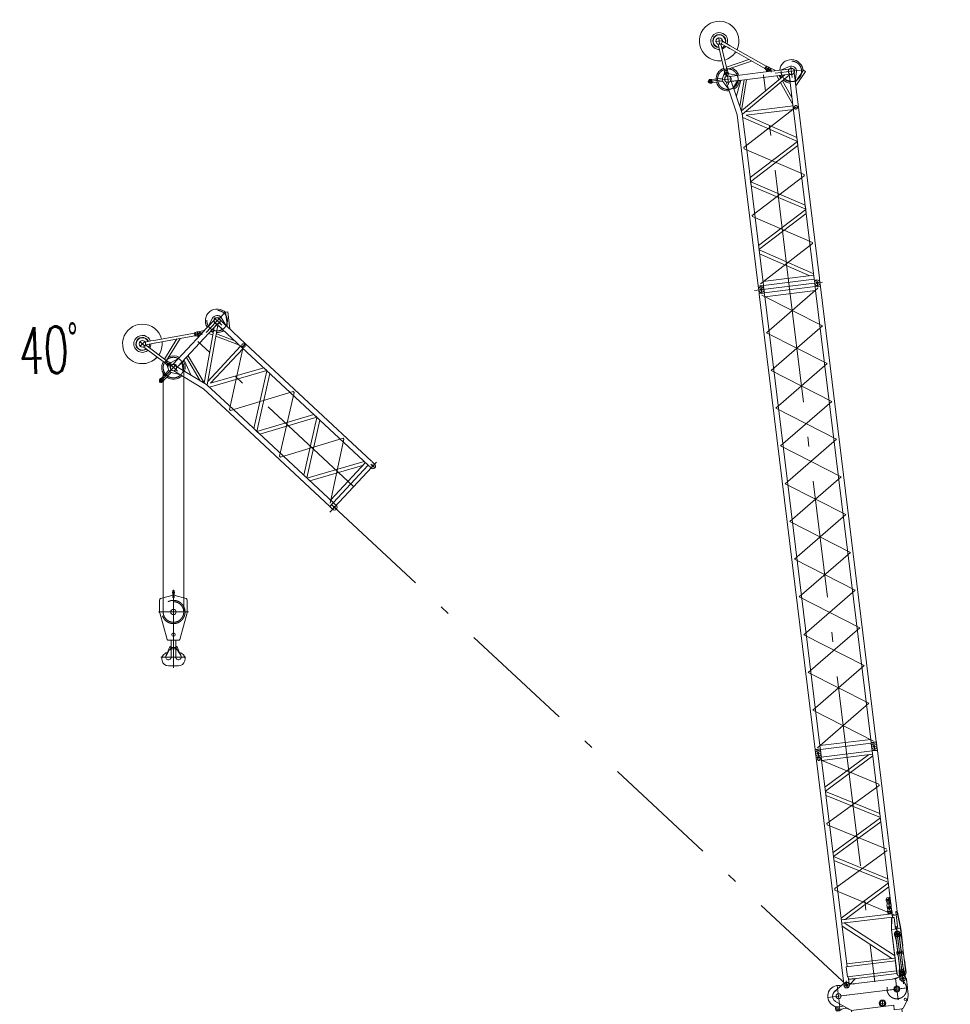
# Model space of a CAD drawing. Extents: x 9713 to 74602, y 19909 to 104081.
# Tile 25 of 25: x 33784 to 57696, y 78790 to 104081. Entities that reach past the tile are written whole.
import ezdxf
from ezdxf.enums import TextEntityAlignment as Align

# ---------------------------------------------------------------- set-up
doc = ezdxf.new("R2010")
doc.units = 0
doc.header["$LTSCALE"] = 100
doc.header["$MEASUREMENT"] = 0
doc.linetypes.add('CENTER', pattern=[50.5, 30, -9, 2.5, -9])
doc.linetypes.add('HIDDEN', pattern=[12.6, 8.4, -4.2])
doc.layers.add('11', color=7, linetype='Continuous')
doc.layers.add('6', color=14, linetype='Continuous')
doc.styles.get("Standard").update_dxf_attribs({"font": 'txt', "bigfont": 'bigfont'})

# ---------------------------------------------------------------- blocks, each defined once
blk = doc.blocks.new('*G15')
at = {"layer": '11', "color": 7, "linetype": 'HIDDEN', "lineweight": 9}
for p, q in [((56266, 80575), (56264, 80595)), ((56307, 80438), (56266, 80575)), ((56340, 80163), (56307, 80438)), ((56404, 80592), (56396, 80449)), ((56396, 80449), (56430, 80174)), ((56401, 80613), (56404, 80592)), ((56390, 79752), (56353, 80056)), ((56443, 80067), (56480, 79763)), ((56383, 79608), (56390, 79752)), ((56480, 79763), (56522, 79625)), ((56392, 79535), (56383, 79608)), ((56522, 79625), (56531, 79555))]:
    blk.add_line(p, q, dxfattribs=at)
at = {"layer": '11', "color": 7, "linetype": 'Continuous', "lineweight": 9}
for p, q in [((56403, 79445), (56392, 79535)), ((56530, 79555), (56542, 79462))]:
    blk.add_line(p, q, dxfattribs=at)
at = {"layer": '11', "color": 7, "linetype": 'CENTER', "lineweight": 9}
for p, q in [((56534, 79466), (56417, 79451)), ((56420, 79452), (56527, 79465))]:
    blk.add_line(p, q, dxfattribs=at)
at = {"layer": '11', "color": 7, "linetype": 'HIDDEN', "lineweight": 9}
for centre, radius, start, end in [((56332, 80604), 69.3, 7, -172.5209), ((56391, 80115), 70, -42.9992, 56.8162), ((56391, 80115), 70, 136.9864, -123.1776)]:
    blk.add_arc(centre, radius, start, end, dxfattribs=at)
at = {"layer": '11', "color": 7, "linetype": 'Continuous', "lineweight": 9}
blk.add_arc((56472, 79456), 70.1, -170.9355, 4.8656, dxfattribs=at)
blk = doc.blocks.new('*G14')
at = {"layer": '11', "color": 7, "linetype": 'CENTER', "lineweight": 9}
for p, q in [((56308, 80800), (56473, 79458)), ((56308, 80800), (56490, 79320)), ((56289, 80588), (56375, 80599)), ((56320, 80592), (56348, 80596)), ((56325, 80593), (56349, 80596)), ((56467, 79506), (56330, 80616)), ((56353, 80110), (56429, 80120)), ((56401, 79611), (56506, 79624)), ((56453, 79617), (56416, 79612)), ((56442, 79616), (56462, 79618)), ((56451, 79617), (56455, 79617)), ((56451, 79617), (56455, 79617)), ((56453, 79617), (56495, 79622))]:
    blk.add_line(p, q, dxfattribs=at)
at = {"layer": '11', "color": 7, "linetype": 'Continuous', "lineweight": 9}
blk.add_circle((56392, 80115), 27.5, dxfattribs=at)
at = {"layer": '11', "color": 7, "linetype": 'CENTER', "lineweight": 9}
blk.add_circle((56453, 79617), 22.5, dxfattribs=at)
at = {"layer": '11', "color": 7, "linetype": 'Continuous', "lineweight": 9}
blk.add_arc((56453, 79617), 22.5, -173, 7, dxfattribs=at)
at = {"layer": '11', "color": 7, "linetype": 'HIDDEN', "lineweight": 9}
blk.add_arc((56453, 79617), 22.5, -173, 7, dxfattribs=at)
at = {"color": 7, "linetype": 'Continuous', "lineweight": 9}
blk.add_blockref('*G15', (0, 0), dxfattribs=at)
blk = doc.blocks.new('*G16')
at = {"layer": '11', "color": 7, "linetype": 'Continuous', "lineweight": 9}
for p, q in [((37729, 89297), (37406, 89210)), ((37720, 89296), (37720, 89417)), ((37720, 89417), (37750, 89417)), ((38064, 89210), (37742, 89297)), ((37750, 89417), (37750, 89296)), ((37380, 89176), (37380, 88850)), ((38090, 88850), (38090, 89176)), ((37381, 88845), (37571, 88162)), ((37899, 88162), (38090, 88845)), ((37590, 88147), (37735, 88147)), ((37794, 88147), (37676, 88147)), ((37676, 88147), (37676, 87970)), ((37735, 88147), (37880, 88147)), ((37794, 87970), (37794, 88147)), ((37543, 87818), (37520, 87804)), ((37540, 87729), (37564, 87801)), ((37644, 87976), (37552, 87749)), ((37558, 87747), (37587, 87819)), ((37587, 87819), (37629, 87887)), ((37650, 87907), (37677, 87923)), ((37675, 87980), (37655, 87982)), ((37677, 87965), (37675, 87980)), ((37676, 87923), (37676, 87707)), ((37794, 87923), (37676, 87923)), ((37679, 87958), (37791, 87958)), ((37683, 87951), (37682, 87953)), ((37788, 87951), (37789, 87953)), ((37793, 87965), (37796, 87980)), ((37794, 87707), (37794, 87923)), ((37821, 87907), (37794, 87923)), ((37796, 87980), (37816, 87982)), ((37827, 87976), (37919, 87749)), ((37884, 87819), (37841, 87887)), ((37913, 87747), (37884, 87819)), ((37907, 87801), (37931, 87729)), ((37950, 87804), (37927, 87818)), ((37552, 87749), (37558, 87747)), ((37919, 87749), (37913, 87747)), ((37606, 87487), (37735, 87487)), ((37735, 87487), (37864, 87487))]:
    blk.add_line(p, q, dxfattribs=at)
at = {"layer": '11', "color": 7, "linetype": 'CENTER', "lineweight": 9}
for p, q in [((37706, 89367), (37767, 89367)), ((37735, 89435), (37735, 88121)), ((37350, 88867), (38120, 88867)), ((37735, 88147), (37735, 87436)), ((37413, 87707), (38057, 87707))]:
    blk.add_line(p, q, dxfattribs=at)
at = {"layer": '11', "color": 7, "linetype": 'HIDDEN', "lineweight": 9}
for p, q in [((37720, 89391), (37750, 89391)), ((37720, 89344), (37750, 89344)), ((37434, 88847), (37435, 88847)), ((38036, 88847), (38035, 88847))]:
    blk.add_line(p, q, dxfattribs=at)
at = {"layer": '11', "color": 7, "linetype": 'Continuous', "lineweight": 9}
for centre, radius in [((37735, 89257), 20), ((37735, 88867), 70), ((37735, 88287), 45), ((37666, 87940), 10.1), ((37804, 87940), 10.1)]:
    blk.add_circle(centre, radius, dxfattribs=at)
at = {"layer": '11', "color": 7, "linetype": 'HIDDEN', "lineweight": 9}
for radius in [298, 264]:
    blk.add_circle((37735, 88867), radius, dxfattribs=at)
at = {"layer": '11', "color": 7, "linetype": 'Continuous', "lineweight": 9}
for centre, radius, start, end in [((37735, 89272), 25, 90, 105.0012), ((37735, 89272), 25, 75.0021, 90.0019), ((37415, 89176), 35, 104.995, 179.9981), ((38055, 89176), 35, 0, 75.0045), ((37400, 88850), 20, -180, -163.8874), ((38070, 88850), 20, -16.1115, -0.0004), ((37590, 88167), 20, -163.8933, -89.9978), ((37880, 88167), 20, -90, -16.1076), ((37606, 87657), 170, 120.3772, -90.0015), ((37550, 87805), 14, -18.0626, 120.379), ((37680, 87856), 60, 120.437, 148.0102), ((37653, 87973), 9.91, 77.7332, 157.9882), ((37707, 87970), 30, -170.2206, -146.3123), ((37666, 87940), 20.2, -59.2782, 33.6963), ((37804, 87940), 20.2, 146.3043, -120.7286), ((37764, 87970), 30, -33.6877, -9.7852), ((37818, 87973), 9.9, 22.0039, 102.2758), ((37790, 87856), 60, 31.9937, 59.5611), ((37864, 87657), 170, -90, 59.6213), ((37920, 87805), 14, 59.6221, -161.9348), ((37606, 87707), 70, 161.654, -0.0005), ((37864, 87707), 70, 180, 18.3459)]:
    blk.add_arc(centre, radius, start, end, dxfattribs=at)
blk = doc.blocks.new('*G18')
at = {"layer": '11', "color": 7, "linetype": 'Continuous', "lineweight": 9}
for p, q in [((55198, 79312), (56274, 79444)), ((56303, 79454), (56436, 79528)), ((56404, 79510), (56436, 79528)), ((56546, 79488), (56568, 79433)), ((56546, 79488), (56557, 79461)), ((56557, 79461), (56568, 79433)), ((56568, 79433), (56616, 79041)), ((56568, 79433), (56569, 79429)), ((56595, 79214), (56569, 79429)), ((54723, 79116), (54981, 79341)), ((55064, 79354), (55146, 79319)), ((55146, 79319), (55064, 79354)), ((55236, 79317), (55198, 79312)), ((54760, 79148), (54730, 79122)), ((56617, 79029), (56599, 78907)), ((54745, 78675), (54746, 78733)), ((55090, 78669), (54748, 78864)), ((54906, 78666), (54836, 78623)), ((55145, 78638), (55090, 78669)), ((56243, 78767), (55145, 78632)), ((55939, 78733), (55932, 78735)), ((56243, 78767), (56244, 78760)), ((56257, 78651), (56243, 78767)), ((56456, 78675), (56257, 78651)), ((57696, 68518), (56449, 78674)), ((56591, 78886), (56484, 78694)), ((55145, 78632), (55145, 78638)), ((56399, 68502), (55155, 78634))]:
    blk.add_line(p, q, dxfattribs=at)
at = {"layer": '11', "color": 7, "linetype": 'CENTER', "lineweight": 9}
for p, q in [((56288, 79458), (56356, 78907)), ((54550, 78965), (56572, 79214)), ((54791, 79274), (54859, 78724)), ((56597, 79217), (56047, 79149)), ((55101, 79033), (54550, 78965))]:
    blk.add_line(p, q, dxfattribs=at)
at = {"layer": '11', "color": 7, "linetype": 'HIDDEN', "lineweight": 9}
blk.add_circle((56322, 79183), 252, dxfattribs=at)
at = {"layer": '11', "color": 7, "linetype": 'Continuous', "lineweight": 9}
for centre, radius in [((56473, 79458), 71), ((56473, 79458), 27.5), ((55033, 79282), 71), ((55033, 79282), 32.5), ((56322, 79183), 76), ((56322, 79183), 54.2), ((54825, 78999), 65), ((54825, 78999), 65), ((54825, 78999), 65), ((56539, 78915), 30), ((54805, 78674), 25.5), ((55954, 78816), 84.1), ((55954, 78816), 61)]:
    blk.add_circle(centre, radius, dxfattribs=at)
for centre, radius, start, end in [((56322, 79183), 277, 91.3925, 114.2619), ((56264, 79523), 80, -83, -60.6137), ((56473, 79458), 79, 22.348, 117.6452), ((54825, 78999), 278, 72.7507, -63.6731), ((55033, 79282), 79, 66.8196, 131.0911), ((55033, 79282), 79, 66.8347, 131.0782), ((55186, 79411), 100, -113.1654, -83.0008), ((55186, 79411), 100, -113.1665, -83.0007), ((56322, 79183), 277, -0.7074, 14.7114), ((54825, 78999), 155, 131.0912, -140.4797), ((56556, 79034), 60.5, -3.9986, 7.0024), ((54825, 78999), 155, -140.4819, -119.7205), ((54805, 78674), 60, 178.8725, -58.3054), ((54805, 78674), 50, 101.0495, 71.7078), ((55001, 78513), 180, 60.282, 121.6864), ((56451, 78712), 37, -83, -29.3488), ((56539, 78915), 60, -29.3412, -8.4171)]:
    blk.add_arc(centre, radius, start, end, dxfattribs=at)
blk = doc.blocks.new('*G17')
at = {"layer": '11', "color": 7, "linetype": 'CENTER', "lineweight": 9}
for p, q in [((56528, 79465), (56402, 79450)), ((56464, 79529), (56481, 79388)), ((55114, 79291), (54963, 79273)), ((55025, 79352), (55043, 79206)), ((55999, 78822), (55897, 78809)), ((55943, 78903), (55964, 78736))]:
    blk.add_line(p, q, dxfattribs=at)
at = {"color": 7, "linetype": 'Continuous', "lineweight": 9}
blk.add_blockref('*G18', (0, 0), dxfattribs=at)
blk = doc.blocks.new('*G19')
at = {"layer": '11', "color": 7, "linetype": 'CENTER', "lineweight": 9}
for p, q in [((54279, 97324), (54270, 97395)), ((54412, 97340), (52668, 97126)), ((52848, 97075), (52826, 97258)), ((52976, 96039), (54296, 97185)), ((53559, 97236), (55022, 85325)), ((54346, 97332), (54212, 97316)), ((54345, 97332), (54213, 97316)), ((54292, 97213), (54279, 97324)), ((52783, 97057), (52784, 97046)), ((54415, 96216), (52857, 97008)), ((52917, 97068), (52917, 97074)), ((53095, 95070), (54415, 96216)), ((54534, 95246), (52976, 96039)), ((53214, 94100), (54534, 95246)), ((54653, 94277), (53095, 95070)), ((54772, 93308), (53214, 94100)), ((53333, 93131), (54653, 94277)), ((54891, 92338), (53333, 93131)), ((53452, 92161), (54772, 93308)), ((53571, 91192), (54891, 92338)), ((55010, 91369), (53452, 92161)), ((53690, 90223), (55010, 91369)), ((55129, 90399), (53571, 91192)), ((53809, 89253), (55129, 90399)), ((55248, 89430), (53690, 90223)), ((53928, 88284), (55248, 89430)), ((55367, 88461), (53809, 89253)), ((55486, 87491), (53928, 88284)), ((54047, 87315), (55367, 88461)), ((55605, 86522), (54047, 87315)), ((54166, 86345), (55486, 87491)), ((54285, 85376), (55605, 86522)), ((55724, 85552), (54166, 86345)), ((55798, 85509), (55798, 85504)), ((54368, 85245), (54236, 85229)), ((54307, 85196), (54295, 85292)), ((55807, 85422), (55675, 85405)), ((55734, 85472), (55748, 85355))]:
    blk.add_line(p, q, dxfattribs=at)
at = {"layer": '11', "color": 7, "linetype": 'Continuous', "lineweight": 9}
for p, q in [((52773, 97139), (52772, 97144)), ((52785, 97036), (52773, 97139)), ((52773, 97139), (52773, 97134)), ((52906, 97161), (52907, 97156)), ((52907, 97156), (52907, 97151)), ((52907, 97156), (52918, 97067)), ((52917, 97067), (54224, 97227)), ((54236, 97127), (52929, 96966)), ((54212, 97316), (54211, 97321)), ((54224, 97213), (54212, 97316)), ((54212, 97316), (54212, 97311)), ((54223, 97228), (54222, 97234)), ((54358, 97233), (54224, 97216)), ((54224, 97227), (54236, 97127)), ((54226, 97206), (54224, 97227)), ((54236, 97127), (55652, 85595)), ((54345, 97337), (54346, 97332)), ((54346, 97332), (54358, 97233)), ((54346, 97332), (54346, 97327)), ((54358, 97233), (54350, 97232)), ((54357, 97245), (54356, 97250)), ((54358, 97222), (54358, 97233)), ((55794, 85532), (54358, 97222)), ((52918, 97056), (52785, 97039)), ((52787, 97029), (52785, 97039)), ((54223, 85339), (52787, 97029)), ((52919, 97045), (52917, 97067)), ((52929, 96966), (52917, 97067)), ((54345, 85434), (52928, 96972)), ((55652, 85595), (54345, 85434)), ((54357, 85333), (55664, 85494)), ((55664, 85494), (55652, 85595)), ((55794, 85532), (55662, 85516)), ((55662, 85516), (55664, 85494)), ((55796, 85521), (55663, 85505)), ((55663, 85494), (55674, 85405)), ((55796, 85521), (55788, 85520)), ((55796, 85521), (55794, 85532)), ((55808, 85422), (55796, 85521)), ((54222, 85331), (54235, 85229)), ((54223, 85339), (54355, 85355)), ((54356, 85345), (54223, 85328)), ((54223, 85328), (54223, 85339)), ((54224, 85316), (54225, 85310)), ((54345, 85434), (54357, 85333)), ((54355, 85355), (54357, 85333)), ((54369, 85245), (54358, 85334)), ((54358, 85333), (54359, 85327)), ((55808, 85427), (55808, 85422)), ((55809, 85417), (55808, 85422))]:
    blk.add_line(p, q, dxfattribs=at)
for centre in [(52840, 97147), (54279, 97324), (54302, 85237), (55741, 85414)]:
    blk.add_circle(centre, 25, dxfattribs=at)
for centre, start, end in [((54278, 97329), 97, -173), ((54278, 97329), 7, 97), ((52839, 97152), 97, -173), ((52839, 97152), 7, 97), ((54303, 85232), -83, 11.2246), ((55742, 85409), -177.2249, -83), ((55742, 85409), -83, 7), ((54303, 85232), -177.2253, -83)]:
    blk.add_arc(centre, 67.5, start, end, dxfattribs=at)
blk = doc.blocks.new('*G20')
at = {"layer": '11', "color": 7, "linetype": 'CENTER', "lineweight": 9}
for p, q in [((55732, 85485), (55755, 85303)), ((54369, 85245), (54235, 85229)), ((54293, 85309), (54316, 85126)), ((55022, 85325), (55753, 79370)), ((55808, 85422), (55674, 85405)), ((55685, 85317), (55686, 85306)), ((55820, 85328), (55819, 85333)), ((54246, 85140), (54247, 85129)), ((54320, 85088), (55860, 84446)), ((54381, 85151), (54380, 85157)), ((55864, 84411), (54524, 83433)), ((55860, 84446), (55864, 84411)), ((54524, 83433), (54528, 83398)), ((54528, 83398), (56065, 82774)), ((56070, 82739), (54729, 81761)), ((54729, 81761), (54733, 81726)), ((54733, 81726), (56273, 81084)), ((56289, 80588), (56375, 80599)), ((56353, 80110), (56429, 80120)), ((56401, 79611), (56506, 79624)), ((56451, 79617), (56455, 79617)), ((56451, 79617), (56455, 79617)), ((56458, 79580), (56467, 79506)), ((54955, 79362), (54954, 79373)), ((55100, 79290), (54966, 79273)), ((55095, 79289), (54978, 79275)), ((55042, 79210), (55020, 79392))]:
    blk.add_line(p, q, dxfattribs=at)
at = {"layer": '11', "color": 7, "linetype": 'Continuous', "lineweight": 9}
for p, q in [((54235, 85229), (54234, 85234)), ((54369, 85245), (54368, 85250)), ((54382, 85141), (54369, 85245)), ((55688, 85301), (54381, 85141)), ((55674, 85405), (55674, 85410)), ((55687, 85306), (55674, 85405)), ((55821, 85322), (55687, 85306)), ((55687, 85306), (55689, 85297)), ((55821, 85313), (55689, 85297)), ((56213, 81023), (55689, 85297)), ((55808, 85422), (55808, 85427)), ((55821, 85322), (55808, 85422)), ((55821, 85313), (55821, 85322)), ((56329, 81170), (55821, 85313)), ((54247, 85129), (54235, 85229)), ((54381, 85145), (54247, 85129)), ((54249, 85120), (54247, 85129)), ((54381, 85136), (54249, 85120)), ((54249, 85120), (54954, 79382)), ((54381, 85141), (54392, 85052)), ((55034, 79825), (54381, 85136)), ((54392, 85052), (55699, 85213)), ((55598, 85201), (54476, 84366)), ((54489, 84264), (55704, 85169)), ((55699, 85213), (55598, 85201)), ((54489, 84257), (55886, 83689)), ((55898, 83588), (54502, 84156)), ((55899, 83581), (54682, 82692)), ((54694, 82591), (55912, 83480)), ((54695, 82584), (56091, 82016)), ((56104, 81915), (54707, 82483)), ((56105, 81908), (54889, 81003)), ((54995, 80971), (56117, 81806)), ((56066, 81523), (56045, 81495)), ((56045, 81495), (56051, 81446)), ((56051, 81446), (56062, 81437)), ((56062, 81437), (56072, 81350)), ((56120, 81500), (56065, 81493)), ((56071, 81488), (56065, 81493)), ((56065, 81493), (56066, 81483)), ((56126, 81531), (56066, 81523)), ((56066, 81483), (56136, 81491)), ((56080, 81456), (56070, 81455)), ((56070, 81455), (56071, 81445)), ((56071, 81445), (56081, 81446)), ((56087, 81475), (56077, 81474)), ((56083, 81470), (56077, 81474)), ((56077, 81474), (56080, 81456)), ((56081, 81446), (56081, 81444)), ((56081, 81444), (56091, 81446)), ((56138, 81477), (56087, 81475)), ((56089, 81465), (56139, 81467)), ((56090, 81458), (56089, 81465)), ((56099, 81459), (56090, 81458)), ((56091, 81448), (56101, 81449)), ((56091, 81446), (56091, 81448)), ((56101, 81449), (56099, 81459)), ((56112, 81519), (56106, 81511)), ((56106, 81511), (56120, 81500)), ((56135, 81501), (56112, 81519)), ((56122, 81439), (56116, 81432)), ((56144, 81422), (56122, 81439)), ((56154, 81509), (56126, 81531)), ((56136, 81491), (56135, 81501)), ((56139, 81467), (56138, 81477)), ((56151, 81448), (56160, 81459)), ((56162, 81361), (56151, 81448)), ((56160, 81459), (56154, 81509)), ((56072, 81350), (56064, 81339)), ((56064, 81339), (56070, 81289)), ((56070, 81289), (56081, 81281)), ((56130, 81420), (56075, 81413)), ((56080, 81409), (56075, 81413)), ((56075, 81413), (56076, 81404)), ((56076, 81404), (56145, 81412)), ((56135, 81381), (56080, 81374)), ((56085, 81369), (56080, 81374)), ((56080, 81374), (56081, 81364)), ((56081, 81364), (56150, 81372)), ((56081, 81281), (56092, 81194)), ((56092, 81194), (56083, 81183)), ((56083, 81183), (56089, 81133)), ((56145, 81301), (56089, 81294)), ((56095, 81290), (56089, 81294)), ((56089, 81294), (56091, 81284)), ((56091, 81284), (56160, 81293)), ((56101, 81268), (56094, 81262)), ((56094, 81262), (56104, 81263)), ((56105, 81258), (56094, 81257)), ((56102, 81254), (56094, 81257)), ((56146, 81281), (56107, 81276)), ((56108, 81266), (56148, 81271)), ((56149, 81261), (56109, 81256)), ((56110, 81247), (56150, 81251)), ((56122, 81354), (56112, 81353)), ((56119, 81343), (56112, 81353)), ((56112, 81353), (56115, 81333)), ((56115, 81333), (56125, 81334)), ((56116, 81432), (56130, 81420)), ((56127, 81400), (56121, 81392)), ((56121, 81392), (56135, 81381)), ((56125, 81334), (56122, 81354)), ((56149, 81382), (56127, 81400)), ((56137, 81235), (56127, 81233)), ((56133, 81224), (56127, 81233)), ((56127, 81233), (56130, 81214)), ((56137, 81320), (56130, 81312)), ((56130, 81312), (56145, 81301)), ((56130, 81214), (56139, 81215)), ((56159, 81303), (56137, 81320)), ((56139, 81215), (56137, 81235)), ((56145, 81412), (56144, 81422)), ((56151, 81201), (56145, 81193)), ((56145, 81193), (56159, 81182)), ((56150, 81372), (56149, 81382)), ((56173, 81184), (56151, 81201)), ((56152, 81269), (56163, 81271)), ((56163, 81266), (56153, 81264)), ((56160, 81293), (56159, 81303)), ((56173, 81352), (56162, 81361)), ((56170, 81292), (56179, 81303)), ((56181, 81205), (56170, 81292)), ((56179, 81303), (56173, 81352)), ((56175, 81174), (56173, 81184)), ((56192, 81196), (56181, 81205)), ((56198, 81146), (56192, 81196)), ((56190, 81118), (54894, 80959)), ((54894, 80959), (54995, 80971)), ((54905, 80871), (56212, 81031)), ((56089, 81133), (56117, 81111)), ((56159, 81182), (56104, 81175)), ((56110, 81171), (56104, 81175)), ((56104, 81175), (56105, 81165)), ((56105, 81165), (56175, 81174)), ((56164, 81142), (56109, 81136)), ((56114, 81131), (56109, 81136)), ((56109, 81136), (56110, 81126)), ((56110, 81126), (56180, 81134)), ((56117, 81111), (56176, 81119)), ((56156, 81161), (56150, 81154)), ((56150, 81154), (56164, 81142)), ((56178, 81144), (56156, 81161)), ((56176, 81119), (56198, 81146)), ((56180, 81134), (56178, 81144)), ((56183, 80710), (56186, 80995)), ((56188, 80710), (56191, 80995)), ((56208, 81020), (56246, 81025)), ((56246, 81020), (56209, 81015)), ((56213, 81025), (56214, 81021)), ((56214, 81016), (56214, 81022)), ((56246, 81025), (56246, 81020)), ((56246, 81022), (56250, 81023)), ((56250, 81023), (56287, 80722)), ((56293, 81168), (56311, 81170)), ((56347, 80730), (56293, 81168)), ((56296, 81174), (56310, 81176)), ((56297, 81169), (56296, 81174)), ((56310, 81171), (56297, 81169)), ((56333, 81155), (56416, 80738)), ((56416, 80739), (56333, 81155)), ((56337, 81156), (56421, 80740)), ((54971, 80879), (54905, 80871)), ((54915, 80794), (56195, 79968)), ((56265, 80044), (54971, 80879)), ((56188, 80711), (56183, 80711)), ((56323, 79575), (56183, 80710)), ((56184, 80705), (56189, 80705)), ((56330, 79559), (56188, 80710)), ((56189, 80705), (56328, 79575)), ((56287, 80722), (56347, 80730)), ((56421, 80740), (56416, 80739)), ((56416, 80738), (56557, 79587)), ((56422, 80734), (56417, 80733)), ((56417, 80733), (56470, 80295)), ((56475, 80296), (56421, 80740)), ((56296, 80589), (56301, 80590)), ((56299, 80542), (56296, 80589)), ((56409, 79646), (56299, 80542)), ((56365, 80598), (56370, 80598)), ((56370, 80598), (56378, 80552)), ((56378, 80552), (56489, 79650)), ((56470, 80295), (56475, 80296)), ((56472, 80296), (56473, 80296)), ((56273, 79978), (55034, 79826)), ((56520, 79933), (56515, 79932)), ((56560, 79604), (56520, 79933)), ((55024, 79752), (56282, 79906)), ((55055, 79498), (55024, 79752)), ((55034, 79826), (55042, 79754)), ((56313, 79653), (55055, 79498)), ((55073, 79501), (55082, 79429)), ((55246, 79457), (55081, 79437)), ((55081, 79437), (55086, 79398)), ((55082, 79429), (56322, 79581)), ((55086, 79398), (55082, 79428)), ((55083, 79422), (55082, 79428)), ((55105, 79290), (55248, 79442)), ((55248, 79442), (55246, 79457)), ((56328, 79575), (56323, 79575)), ((56407, 79665), (56409, 79646)), ((56424, 79614), (56411, 79638)), ((56411, 79638), (56415, 79630)), ((56431, 79614), (56424, 79614)), ((56489, 79650), (56482, 79621)), ((56555, 79603), (56560, 79604)), ((54966, 79273), (54953, 79382)), ((54954, 79373), (54966, 79273)), ((55086, 79398), (55087, 79398)), ((55088, 79389), (55100, 79290)), ((55100, 79290), (55105, 79290)), ((55100, 79290), (55101, 79285))]:
    blk.add_line(p, q, dxfattribs=at)
at = {"layer": '11', "color": 7, "linetype": 'HIDDEN', "lineweight": 9}
for p, q in [((56198, 81074), (56348, 81093)), ((56212, 81034), (56202, 81116)), ((56188, 80710), (56416, 80738)), ((56189, 80705), (56188, 80710)), ((56416, 80738), (56417, 80733)), ((56301, 80590), (56295, 80589)), ((56371, 80598), (56366, 80598)), ((56424, 79614), (56431, 79614))]:
    blk.add_line(p, q, dxfattribs=at)
at = {"layer": '11', "color": 7, "linetype": 'Continuous', "lineweight": 9}
blk.add_lwpolyline([(56557, 79587), (56556, 79582), (56555, 79578), (56554, 79574), (56553, 79571), (56552, 79567), (56550, 79565), (56549, 79563), (56547, 79561), (56546, 79559), (56544, 79558)], dxfattribs=at)
for centre, radius in [((54301, 85237), 25.5), ((56333, 80594), 65), ((56333, 80594), 38), ((56392, 80115), 27.5), ((56453, 79619), 65), ((56453, 79617), 38), ((56452, 79617), 27.5)]:
    blk.add_circle(centre, radius, dxfattribs=at)
at = {"layer": '11', "color": 7, "linetype": 'CENTER', "lineweight": 9}
for centre, radius in [((54320, 85088), 35), ((56453, 79617), 22.5)]:
    blk.add_circle(centre, radius, dxfattribs=at)
at = {"layer": '11', "color": 7, "linetype": 'HIDDEN', "lineweight": 9}
blk.add_circle((56333, 80594), 27.5, dxfattribs=at)
at = {"layer": '11', "color": 7, "linetype": 'Continuous', "lineweight": 9}
for centre, radius, start, end in [((55741, 85418), 67.5, 97, -173), ((55741, 85418), 67.5, 7, 97), ((54301, 85242), 67.5, 97, -173), ((54301, 85242), 67.5, 7, 97), ((56109, 81261), 15, 97, 177.4073), ((56109, 81261), 15, -163.4094, -83.002), ((56109, 81261), 5, 97, 157.0079), ((56109, 81261), 5, -143.0094, -83.0015), ((56148, 81266), 15, 16.5887, 96.998), ((56148, 81266), 5, 36.9906, 96.9985), ((56148, 81266), 5, -83, -22.9921), ((56148, 81266), 15, -83, -2.5907), ((56211, 80995), 25, 97, 179.5089), ((56211, 80995), 20, 97, -175.9941), ((56313, 81151), 25, 11.338, 96.9978), ((56313, 81151), 20, 11.3382, 96.9978), ((56313, 81151), 20, 11.3375, 96.9891), ((56360, 79563), 30, -173, -109.492), ((56352, 80318), 784, -90.1854, -75.8148), ((56439, 79650), 30, -173, -156.3559), ((56439, 79650), 30.1, -173, -156.4224), ((55034, 79277), 67.5, -173, -83), ((55034, 79277), 67.5, -83, 7)]:
    blk.add_arc(centre, radius, start, end, dxfattribs=at)
blk = doc.blocks.new('*G34')
at = {"layer": '11', "color": 7, "linetype": 'CENTER', "lineweight": 9}
for p, q in [((51808, 103539), (51665, 103522)), ((51676, 103523), (51696, 103525)), ((51769, 103444), (51747, 103623)), ((51848, 103544), (51808, 103539)), ((51841, 103543), (51821, 103541)), ((51925, 102785), (51958, 102642)), ((52940, 102859), (53068, 102786)), ((53043, 102869), (52983, 102765)), ((53199, 102703), (53921, 102791)), ((51463, 102489), (52084, 102566)), ((51527, 102555), (51541, 102442)), ((51968, 102650), (51996, 102418)), ((53559, 97236), (52893, 102665)), ((52391, 100798), (53726, 101830)), ((52395, 100767), (52391, 100798)), ((53938, 100103), (52395, 100767)), ((52605, 99055), (53942, 100072)), ((53942, 100072), (53938, 100103)), ((52609, 99024), (52605, 99055)), ((54152, 98360), (52609, 99024)), ((52821, 97296), (54156, 98329)), ((54156, 98329), (54152, 98360)), ((54202, 97398), (54200, 97409)), ((54286, 97267), (54270, 97395)), ((54335, 97420), (54336, 97414)), ((54412, 97340), (52668, 97126)), ((52763, 97221), (52761, 97232)), ((52849, 97075), (52826, 97258)), ((52896, 97243), (52897, 97237))]:
    blk.add_line(p, q, dxfattribs=at)
at = {"layer": '11', "color": 7, "linetype": 'Continuous', "lineweight": 9}
for p, q in [((51731, 103454), (51732, 103448)), ((51732, 103448), (51829, 103039)), ((51960, 102786), (51801, 103461)), ((51807, 103465), (51967, 103374)), ((51972, 103452), (51842, 103526)), ((52043, 103411), (51972, 103452)), ((51905, 103409), (51827, 103351)), ((52039, 103333), (51967, 103374)), ((51967, 103374), (52929, 102825)), ((52964, 102886), (52043, 103411)), ((51829, 103033), (51892, 102770)), ((51942, 102864), (52521, 103058)), ((52591, 103018), (51956, 102805)), ((51847, 102600), (51889, 102697)), ((51887, 102682), (51886, 102682)), ((51967, 102779), (51889, 102760)), ((51889, 102760), (51892, 102770)), ((51892, 102748), (51889, 102760)), ((51889, 102697), (51895, 102697)), ((51892, 102770), (51960, 102786)), ((51895, 102697), (51892, 102748)), ((51898, 102683), (51895, 102697)), ((51956, 102805), (51942, 102864)), ((51960, 102786), (51967, 102779)), ((51967, 102779), (51970, 102766)), ((51970, 102766), (51990, 102719)), ((51990, 102719), (51994, 102706)), ((51993, 102709), (51998, 102710)), ((51998, 102710), (51999, 102706)), ((52015, 102688), (52214, 102654)), ((53087, 102756), (52023, 102625)), ((52069, 102497), (53569, 102681)), ((52929, 102825), (52964, 102886)), ((52934, 102816), (52929, 102825)), ((52974, 102886), (52934, 102816)), ((52945, 102810), (52934, 102816)), ((52984, 102777), (52945, 102810)), ((52950, 102842), (52950, 102842)), ((52953, 102842), (52953, 102842)), ((52955, 102842), (52955, 102842)), ((52964, 102886), (52974, 102886)), ((52975, 102785), (52972, 102782)), ((52972, 102782), (52977, 102742)), ((52974, 102886), (52985, 102879)), ((52977, 102742), (53087, 102756)), ((52997, 102770), (52984, 102777)), ((52985, 102879), (53033, 102862)), ((53033, 102862), (53045, 102855)), ((53187, 102781), (53061, 102842)), ((53079, 102825), (53085, 102826)), ((53087, 102756), (53079, 102825)), ((53085, 102826), (53093, 102757)), ((53090, 102733), (53087, 102756)), ((53096, 102734), (53090, 102733)), ((53553, 102813), (53093, 102757)), ((53093, 102757), (53188, 102768)), ((53093, 102757), (53096, 102734)), ((53188, 102768), (53187, 102781)), ((53360, 102795), (53560, 102878)), ((53361, 102789), (53360, 102795)), ((53553, 102813), (53361, 102789)), ((53698, 102601), (53685, 102710)), ((53685, 102710), (53707, 102526)), ((53704, 102845), (53704, 102845)), ((53748, 102746), (53711, 102504)), ((53726, 102816), (53725, 102816)), ((53973, 102749), (53729, 102381)), ((53746, 102516), (53923, 102782)), ((53923, 102782), (53973, 102749)), ((51533, 102548), (51523, 102547)), ((51535, 102448), (51545, 102449)), ((51841, 102576), (51571, 102543)), ((51581, 102464), (51851, 102497)), ((51983, 102322), (51874, 102460)), ((51903, 102671), (51903, 102671)), ((52221, 101639), (51933, 102483)), ((52215, 102649), (52023, 102625)), ((52059, 102525), (52349, 101675)), ((52081, 102498), (52073, 102485)), ((52073, 102485), (52081, 102498)), ((52312, 102527), (52081, 102498)), ((52081, 102498), (52228, 102516)), ((52229, 102510), (52128, 102343)), ((52203, 102121), (52312, 102521)), ((52214, 102654), (52215, 102649)), ((52228, 102516), (52229, 102510)), ((52399, 102537), (52288, 101854)), ((52312, 102521), (52312, 102527)), ((52327, 101741), (53442, 102665)), ((52461, 102545), (52332, 101745)), ((53558, 102654), (52353, 101655)), ((53238, 102640), (53293, 102542)), ((53302, 102648), (53340, 102581)), ((53334, 102469), (53650, 101904)), ((53381, 102508), (53630, 102062)), ((53437, 102555), (53440, 102551)), ((53440, 102551), (53572, 102499)), ((53442, 102665), (53554, 102679)), ((53561, 102627), (53536, 102637)), ((53554, 102679), (53558, 102654)), ((53660, 101817), (53554, 102679)), ((53577, 102499), (53561, 102627)), ((53572, 102499), (53577, 102499)), ((53711, 102498), (53792, 101833)), ((53746, 102516), (53714, 102468)), ((51988, 102323), (51983, 102322)), ((52128, 102343), (52122, 102341)), ((53729, 102381), (53726, 102376)), ((52198, 102119), (52203, 102121)), ((52426, 101715), (53654, 101866)), ((53665, 101778), (52452, 101629)), ((53654, 101866), (53665, 101778)), ((53660, 101817), (53792, 101833)), ((53792, 101833), (53660, 101817)), ((54200, 97422), (53660, 101817)), ((53792, 101833), (54332, 97438)), ((52334, 100722), (52221, 101639)), ((52352, 101662), (52466, 100739)), ((52466, 100739), (52352, 101662)), ((53766, 100954), (52364, 101571)), ((52452, 101629), (53754, 101057)), ((53767, 100948), (52553, 100024)), ((53754, 101057), (53766, 100954)), ((53780, 100846), (53767, 100948)), ((52761, 97245), (52334, 100722)), ((52466, 100739), (52893, 97262)), ((52561, 99918), (53780, 100846)), ((52553, 100024), (52561, 99918)), ((52579, 99814), (52566, 99922)), ((52567, 99916), (53968, 99313)), ((53980, 99211), (52579, 99814)), ((52767, 98281), (53981, 99205)), ((53968, 99313), (53980, 99211)), ((53981, 99205), (53994, 99103)), ((53994, 99103), (52780, 98179)), ((52781, 98172), (54187, 97554)), ((52793, 98070), (54083, 97502)), ((54189, 97515), (52881, 97355)), ((52895, 97254), (54200, 97414)), ((54200, 97415), (54212, 97316)), ((54334, 97432), (54346, 97332)), ((52894, 97255), (52760, 97239)), ((52761, 97245), (52760, 97239)), ((52760, 97239), (52773, 97139)), ((52893, 97262), (52894, 97255)), ((52894, 97255), (52907, 97156))]:
    blk.add_line(p, q, dxfattribs=at)
at = {"layer": '11', "color": 7, "linetype": 'HIDDEN', "lineweight": 9}
for p, q in [((52985, 102879), (52945, 102810)), ((53599, 102860), (53632, 102593)), ((51533, 102548), (51523, 102547)), ((51535, 102448), (51545, 102449))]:
    blk.add_line(p, q, dxfattribs=at)
at = {"layer": '11', "color": 7, "linetype": 'Continuous', "lineweight": 9}
blk.add_lwpolyline([(51899, 103494), (51899, 103494)], dxfattribs=at)
for centre, radius in [((51758, 103533), 84.1), ((51944, 102703), 30), ((51944, 102703), 22.5), ((51944, 102703), 22.5), ((53013, 102817), 17.1), ((53612, 102753), 84.3), ((53612, 102753), 76), ((51534, 102498), 45), ((51534, 102498), 26), ((51979, 102553), 84), ((51979, 102553), 80), ((52840, 97147), 25), ((54279, 97324), 25), ((54279, 97324), 25)]:
    blk.add_circle(centre, radius, dxfattribs=at)
at = {"layer": '11', "color": 7, "linetype": 'HIDDEN', "lineweight": 9}
for centre, radius in [((53612, 102753), 264), ((53013, 102817), 22.5), ((53726, 101830), 44.5)]:
    blk.add_circle(centre, radius, dxfattribs=at)
at = {"layer": '11', "color": 7, "linetype": 'CENTER', "lineweight": 9}
blk.add_circle((51979, 102553), 264, dxfattribs=at)
at = {"layer": '11', "color": 7, "linetype": 'Continuous', "lineweight": 9}
for centre, radius, start, end in [((51758, 103533), 508, -25.7595, -81.8082), ((51758, 103533), 218, 93.3495, -119.7462), ((51758, 103533), 167, -17.5976, 126.4445), ((51758, 103533), 158, -16.9337, 126.4444), ((51758, 103533), 218, -20.4625, 93.3495), ((51758, 103533), 167, 126.4442, -92.3653), ((51758, 103533), 158, 126.4428, -93.2319), ((51758, 103533), 218, -119.7456, -88.6433), ((51758, 103533), 218, -70.1269, -38.9591), ((51758, 103533), 508, -73.9065, -33.6619), ((51758, 103533), 508, -95.0368, -81.81), ((53612, 102753), 302, 88.5731, 174.2576), ((53612, 102753), 302, 2.1691, 88.5717), ((51979, 102553), 301, 109.9706, -172.9997), ((51946, 102694), 49, -166.7358, 13.262), ((52019, 102708), 20, -173, -99.8074), ((51979, 102553), 302, 19.7397, 74.0671), ((53021, 102813), 49, -119.711, 60.288), ((53612, 102753), 135, -4.2295, 112.5447), ((51529, 102498), 50, 97, -83), ((51539, 102499), 50, 67.0579, 96.9992), ((51539, 102499), 50, -83, -53.1168), ((51568, 102568), 25, -112.8975, -83.0008), ((51584, 102439), 24.9, 97, 126.9215), ((51979, 102553), 301, -165.3808, -84.0263), ((51979, 102553), 140, 160.2834, -138.7048), ((51979, 102553), 302, -58.4154, -5.743), ((53612, 102753), 301, -160.2596, -148.1908), ((53612, 102753), 301, -132.4625, -95.7161), ((52287, 101654), 66.3, 7, 18.8779), ((52286, 101654), 66.4, 7, 18.8555), ((52840, 97142), 67.5, -173, -83), ((52840, 97142), 67.5, -83, 7), ((54279, 97319), 67.5, -177.2365, -83), ((54279, 97319), 67.5, -83, 11.2483)]:
    blk.add_arc(centre, radius, start, end, dxfattribs=at)
at = {"layer": '11', "color": 7, "linetype": 'HIDDEN', "lineweight": 9}
for centre, radius, start, end in [((51568, 102568), 25, -112.8957, -83.0008), ((51584, 102439), 24.9, 97, 126.918)]:
    blk.add_arc(centre, radius, start, end, dxfattribs=at)
blk = doc.blocks.new('*G35')
at = {"layer": '11', "color": 7, "linetype": 'CENTER', "lineweight": 9}
for p, q in [((38573, 96044), (39070, 96576)), ((38274, 95997), (38419, 96023)), ((38346, 96071), (38368, 95953)), ((37002, 95693), (36870, 95816)), ((36970, 95790), (36871, 95685)), ((36879, 95693), (36893, 95708)), ((36998, 95820), (36970, 95790)), ((36993, 95815), (36979, 95801)), ((42363, 92088), (38363, 95818)), ((39179, 94066), (39538, 95714)), ((37380, 94765), (37807, 95222)), ((37544, 95288), (37662, 95200)), ((37664, 95212), (37835, 95053)), ((37387, 94856), (37471, 94778)), ((40810, 94527), (39202, 94044)), ((40463, 92868), (40833, 94506)), ((40833, 94506), (40810, 94527)), ((39202, 94044), (39179, 94066)), ((42094, 93330), (40486, 92847)), ((42117, 93308), (42094, 93330)), ((41759, 91660), (42117, 93308)), ((40486, 92847), (40463, 92868)), ((42949, 92716), (41751, 91431)), ((42751, 92625), (42743, 92632)), ((42900, 92578), (42805, 92667)), ((42839, 92727), (42843, 92724)), ((41762, 91564), (41754, 91572)), ((41922, 91508), (41787, 91633)), ((41850, 91667), (41855, 91663))]:
    blk.add_line(p, q, dxfattribs=at)
at = {"layer": '11', "color": 7, "linetype": 'Continuous', "lineweight": 9}
for p, q in [((38638, 96218), (38737, 96411)), ((38869, 96477), (38869, 96477)), ((38904, 96470), (38903, 96469)), ((39020, 96287), (38940, 96362)), ((38940, 96362), (39076, 96236)), ((38965, 96430), (39093, 96221)), ((39076, 96570), (39136, 96577)), ((39112, 96252), (39076, 96570)), ((39136, 96577), (39186, 96138)), ((37840, 95160), (38871, 96265)), ((38773, 96356), (38458, 96017)), ((38523, 94747), (38783, 96171)), ((38879, 96237), (38598, 94698)), ((38642, 96215), (38638, 96218)), ((38773, 96356), (38642, 96215)), ((38783, 96171), (38861, 96255)), ((38856, 96083), (38990, 96127)), ((38861, 96255), (38879, 96237)), ((39496, 95662), (38861, 96255)), ((38899, 96218), (38874, 96210)), ((38993, 96131), (38899, 96218)), ((38990, 96127), (38993, 96131)), ((39097, 96216), (39586, 95759)), ((39112, 96252), (39119, 96195)), ((39186, 96138), (39186, 96133)), ((37198, 95766), (38288, 95964)), ((38276, 96033), (37233, 95844)), ((37506, 95360), (37825, 95880)), ((37905, 95895), (37555, 95323)), ((38454, 96013), (37722, 95228)), ((38276, 96033), (38283, 96039)), ((38288, 95964), (38276, 96033)), ((38283, 96039), (38296, 96042)), ((38283, 96039), (38297, 95961)), ((38297, 95961), (38288, 95964)), ((38293, 95990), (38293, 95990)), ((38295, 95992), (38295, 95992)), ((38296, 96042), (38343, 96060)), ((38297, 95994), (38297, 95994)), ((38310, 95963), (38297, 95961)), ((38361, 95963), (38310, 95963)), ((38343, 96060), (38357, 96062)), ((38349, 95963), (38348, 95959)), ((38348, 95959), (38378, 95932)), ((38375, 95966), (38361, 95963)), ((38513, 96096), (38378, 96062)), ((38378, 95932), (38454, 96013)), ((38402, 96061), (38406, 96065)), ((38454, 96013), (38402, 96061)), ((38406, 96065), (38458, 96017)), ((38470, 95997), (38454, 96013)), ((38458, 96017), (38523, 96087)), ((38458, 96017), (38474, 96002)), ((38474, 96002), (38470, 95997)), ((38523, 96087), (38513, 96096)), ((38643, 96021), (38748, 95981)), ((38687, 96069), (38759, 96042)), ((38827, 95951), (39432, 95722)), ((38838, 96012), (39315, 95831)), ((38851, 96084), (38856, 96083)), ((36966, 95676), (36970, 95672)), ((36970, 95672), (37307, 95421)), ((37152, 95829), (37005, 95802)), ((37571, 95312), (37015, 95726)), ((37017, 95733), (37198, 95766)), ((37127, 95753), (37105, 95659)), ((37233, 95844), (37152, 95829)), ((37279, 95781), (37198, 95766)), ((38615, 94791), (39460, 95696)), ((39525, 95635), (38691, 94742)), ((39460, 95696), (39525, 95635)), ((39496, 95662), (39586, 95759)), ((39586, 95759), (39496, 95662)), ((42734, 92642), (39496, 95662)), ((39586, 95759), (42825, 92739)), ((37312, 95417), (37529, 95255)), ((37555, 95323), (37506, 95360)), ((37676, 95272), (37850, 95374)), ((37854, 95370), (37722, 95228)), ((37850, 95374), (37854, 95370)), ((38066, 95403), (38421, 94808)), ((38109, 95449), (38525, 94753)), ((37529, 95255), (37571, 95312)), ((37533, 95246), (37529, 95255)), ((37581, 95310), (37533, 95246)), ((37543, 95238), (37533, 95246)), ((37578, 95201), (37543, 95238)), ((37571, 95312), (37581, 95310)), ((37574, 95197), (37578, 95202)), ((37604, 95097), (37574, 95197)), ((37589, 95193), (37578, 95201)), ((37581, 95310), (37591, 95303)), ((37581, 95185), (37581, 95184)), ((37591, 95303), (37637, 95280)), ((37601, 95187), (37601, 95187)), ((37637, 95280), (37648, 95272)), ((37645, 95274), (37649, 95278)), ((37649, 95278), (37652, 95275)), ((37814, 95176), (38583, 94711)), ((38007, 95339), (37848, 95169)), ((37848, 95169), (37949, 95277)), ((37848, 95169), (37851, 95153)), ((37851, 95153), (37848, 95169)), ((37949, 95277), (37954, 95273)), ((37954, 95273), (37984, 95080)), ((38011, 95335), (38007, 95339)), ((38184, 94958), (38011, 95335)), ((38691, 94742), (40056, 95140)), ((40056, 95140), (40132, 95069)), ((37396, 94855), (37389, 94847)), ((37615, 95075), (37429, 94875)), ((37487, 94821), (37673, 95020)), ((37887, 94970), (37714, 95007)), ((38508, 94600), (37745, 95062)), ((37889, 94975), (37887, 94970)), ((37984, 95080), (37981, 95075)), ((38181, 94953), (38184, 94958)), ((40132, 95069), (38661, 94640)), ((40136, 95065), (39801, 93577)), ((39874, 93501), (40212, 94995)), ((40212, 94995), (40136, 95065)), ((37462, 94779), (37469, 94787)), ((39183, 93971), (38508, 94600)), ((38594, 94702), (39274, 94068)), ((39274, 94068), (38594, 94702)), ((41745, 91582), (39183, 93971)), ((39274, 94068), (41836, 91679)), ((39880, 93503), (41341, 93942)), ((41416, 93871), (39956, 93432)), ((41085, 92379), (41421, 93867)), ((41341, 93942), (41416, 93871)), ((41421, 93867), (41496, 93797)), ((39801, 93577), (39874, 93501)), ((41496, 93797), (41160, 92309)), ((39956, 93432), (39876, 93507)), ((41165, 92305), (42639, 92735)), ((41241, 92234), (42593, 92629)), ((42666, 92706), (41767, 91743)), ((41842, 91674), (42739, 92636)), ((42738, 92637), (42812, 92569)), ((42830, 92736), (42904, 92667)), ((41745, 91582), (41749, 91577)), ((41841, 91675), (41749, 91577)), ((41749, 91577), (41823, 91508)), ((41836, 91679), (41841, 91675)), ((41841, 91675), (41915, 91607))]:
    blk.add_line(p, q, dxfattribs=at)
at = {"layer": '11', "color": 7, "linetype": 'HIDDEN', "lineweight": 9}
for p, q in [((38778, 96422), (38975, 96238)), ((38296, 96042), (38310, 95963)), ((37396, 94855), (37389, 94847)), ((37462, 94779), (37469, 94787))]:
    blk.add_line(p, q, dxfattribs=at)
at = {"layer": '11', "color": 7, "linetype": 'Continuous', "lineweight": 9}
blk.add_lwpolyline([(37068, 95815), (37069, 95814)], dxfattribs=at)
at = {"layer": '11', "color": 7, "linetype": 'HIDDEN', "lineweight": 9}
for centre, radius in [((38857, 96349), 264), ((38357, 96012), 22.5), ((39537, 95714), 44.5)]:
    blk.add_circle(centre, radius, dxfattribs=at)
at = {"layer": '11', "color": 7, "linetype": 'Continuous', "lineweight": 9}
for centre, radius in [((38857, 96348), 84.3), ((38857, 96348), 76), ((38357, 96012), 17.1), ((36936, 95754), 84.1), ((37611, 95238), 30), ((37611, 95238), 22.5), ((37611, 95238), 22.5), ((37735, 95145), 84), ((37735, 95145), 80), ((37429, 94817), 45), ((37429, 94817), 26), ((42858, 92618), 25), ((42858, 92618), 25), ((41869, 91557), 25)]:
    blk.add_circle(centre, radius, dxfattribs=at)
at = {"layer": '11', "color": 7, "linetype": 'CENTER', "lineweight": 9}
blk.add_circle((37735, 95145), 264, dxfattribs=at)
at = {"layer": '11', "color": 7, "linetype": 'Continuous', "lineweight": 9}
for centre, radius, start, end in [((38857, 96348), 302, 42.1691, 128.5717), ((38857, 96348), 302, 128.5731, -145.7424), ((38857, 96348), 135, 35.7705, 152.5447), ((36936, 95754), 508, 14.2405, -41.8082), ((36936, 95754), 218, 133.3495, -79.7462), ((36936, 95754), 167, 22.4024, 166.4445), ((36936, 95754), 158, 23.0663, 166.4444), ((36936, 95754), 218, 19.5375, 133.3495), ((38366, 96014), 49, -79.711, 100.288), ((38857, 96348), 301, -120.2596, -108.1908), ((38857, 96348), 301, -92.4625, -55.7161), ((36936, 95754), 167, 166.4442, -52.3653), ((36936, 95754), 158, 166.4428, -53.2319), ((36936, 95754), 218, -30.1269, 1.0409), ((36936, 95754), 508, -33.9065, 6.3381), ((36936, 95754), 218, -79.7456, -48.6433), ((36936, 95754), 508, -55.0368, -41.81), ((37735, 95145), 302, 59.7397, 114.0671), ((37735, 95145), 301, 149.9706, -132.9997), ((37619, 95232), 49, -126.7358, 53.262), ((37735, 95145), 140, -159.7166, -98.7048), ((37666, 95290), 20, -133, -59.8074), ((37735, 95145), 302, -18.4154, 34.257), ((37426, 94813), 50, 137, -43), ((37432, 94821), 50, 107.0579, 136.9992), ((37410, 94892), 25, -72.8975, -43.0008), ((37735, 95145), 301, -125.3808, -44.0263), ((37432, 94821), 50, -43, -13.1168), ((37505, 94804), 24.9, 137, 166.9215), ((38549, 94654), 66.3, 47, 58.8779), ((38549, 94654), 66.4, 47, 58.8555), ((42861, 92614), 67.5, -137.2365, -43), ((42861, 92614), 67.5, -43, 51.2483), ((41872, 91554), 67.5, -43, 47), ((41872, 91554), 67.5, -133, -43)]:
    blk.add_arc(centre, radius, start, end, dxfattribs=at)
at = {"layer": '11', "color": 7, "linetype": 'HIDDEN', "lineweight": 9}
for centre, radius, start, end in [((37410, 94892), 25, -72.8957, -43.0008), ((37505, 94804), 24.9, 137, 166.918)]:
    blk.add_arc(centre, radius, start, end, dxfattribs=at)

msp = doc.modelspace()

# ---------------------------------------------------------------- linework, layer by layer
at = {"layer": '11', "color": 7, "linetype": 'CENTER', "lineweight": 9}
msp.add_line((55033, 79282), (41851, 91574), dxfattribs=at)
at = {"layer": '6', "color": 14, "linetype": 'Continuous', "lineweight": 9}
for p, q in [((37471, 88867), (37471, 95000)), ((37999, 88867), (37999, 95063))]:
    msp.add_line(p, q, dxfattribs=at)

# ---------------------------------------------------------------- block references
at = {"color": 7, "linetype": 'Continuous', "lineweight": 9}
for name in ['*G34', '*G19', '*G35', '*G16', '*G20', '*G14', '*G17']:
    msp.add_blockref(name, (0, 0), dxfattribs=at)

# ---------------------------------------------------------------- texts
at = {"layer": '11', "color": 7, "linetype": 'CENTER', "lineweight": 9, "width": 0.625}
msp.add_text('40゜', height=1200, rotation=2.1, dxfattribs=at).set_placement((33793, 94609), align=Align.BOTTOM_LEFT)

doc.saveas('drawing.dxf')
